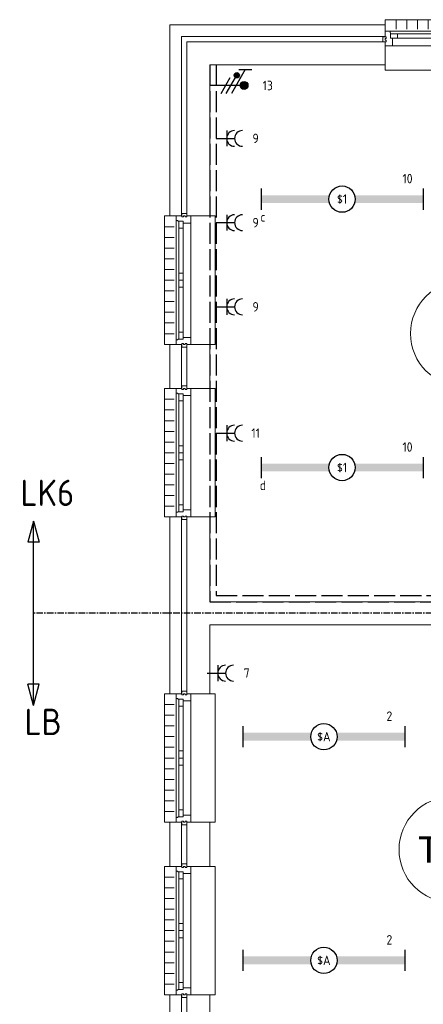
# Model space of a CAD drawing. Extents: x 1776 to 84138, y 13023 to 41651.
# Tile 5 of 21: x 1776 to 5612, y 31269 to 40624. Entities that reach past the tile are written whole.
import ezdxf
from ezdxf.enums import TextEntityAlignment as Align
from ezdxf.xclip import XClip

# ---------------------------------------------------------------- set-up
doc = ezdxf.new("R2010")
doc.units = 0
doc.header["$LTSCALE"] = 50
doc.header["$XCLIPFRAME"] = 0
doc.linetypes.add('CENTER', pattern=[2, 1.25, -0.25, 0.25, -0.25])
doc.linetypes.add('E_GOOT3', pattern=[5, 4, -1])
doc.layers.get('0').update_dxf_attribs({"linetype": 'CONTINUOUS'})
for name, color, linetype in [('EL6131--_WG', 3, 'CONTINUOUS'), ('EL6212--_S', 4, 'CONTINUOUS'), ('EL6222--', 3, 'CONTINUOUS'), ('EL6311--', 3, 'CONTINUOUS'), ('Xref', 8, 'CONTINUOUS'), ('Xref-1e26$0$AL$1A---_ALGEMEEN', 8, 'CONTINUOUS'), ('Xref-1e26$0$AT$1A---_TEKST050', 8, 'CONTINUOUS')]:
    doc.layers.add(name, color=color, linetype=linetype)
doc.styles.add('buro-018', font='Isocp.shx', dxfattribs={"height": 90})
doc.styles.add('buro-035', font='Isocp.shx', dxfattribs={"height": 175})
doc.styles.add('buro-050', font='Isocp.shx', dxfattribs={"height": 250})
doc.styles.add('Xref-1e26$0$MONOTXT', font='MONOTXT')

# ---------------------------------------------------------------- blocks, each defined once
blk = doc.blocks.new('*O103')
at = {"layer": 'Xref-1e26$0$AL$1A---_ALGEMEEN', "color": 0, "linetype": 'Continuous', "lineweight": 0}
for p, q in [((-508.33, 240), (-508.33, 150)), ((-406.66, 240), (-406.66, 150)), ((-305, 240), (-305, 150)), ((-203.33, 240), (-203.33, 150)), ((-101.66, 240), (-101.66, 150)), ((0, 240), (0, 150)), ((101.66, 240), (101.66, 150)), ((203.33, 240), (203.33, 150)), ((305, 240), (305, 150)), ((406.66, 240), (406.66, 150)), ((508.33, 240), (508.33, 150)), ((-565.5, 130), (565.5, 130)), ((-493, 106), (-67, 106)), ((67, 106), (493, 106)), ((-493, 63), (-67, 63)), ((67, 63), (493, 63)), ((-543, -9), (543, -9))]:
    blk.add_line(p, q, dxfattribs=at)
for points in [[(-610, 190), (-610, 240), (610, 240), (610, 190)], [(-610, -190), (-610, -240), (610, -240), (610, -190)]]:
    blk.add_lwpolyline(points, dxfattribs=at)
for points in [[(-610, -9), (-545.15, -9), (-543, -6.86), (-543, 63), (-560, 63), (-560, 114), (-565.5, 114), (-565.5, 127.78), (-567.72, 130), (-610, 130), (-610, 76), (-601, 76), (-601, 60), (-610, 60), (-610, 46), (-601, 46), (-601, 30), (-610, 30)], [(-560, 106), (-493, 106), (-493, 63), (-560, 63)], [(-67, 106), (0, 106), (0, 63), (-67, 63)], [(67, 106), (0, 106), (0, 63), (67, 63)], [(560, 106), (493, 106), (493, 63), (560, 63)], [(610, -9), (545.15, -9), (543, -6.86), (543, 63), (560, 63), (560, 114), (565.5, 114), (565.5, 127.78), (567.72, 130), (610, 130), (610, 76), (601, 76), (601, 60), (610, 60), (610, 46), (601, 46), (601, 30), (610, 30)], [(-635, 30), (-601, 30), (-601, 46), (-610, 46), (-610, 60), (-601, 60), (-601, 76), (-635, 76)], [(635, 30), (601, 30), (601, 46), (610, 46), (610, 60), (601, 60), (601, 76), (635, 76)]]:
    blk.add_lwpolyline(points, close=True, dxfattribs=at)
blk = doc.blocks.new('*O111')
at = {"layer": 'Xref-1e26$0$AL$1A---_ALGEMEEN', "color": 0, "linetype": 'Continuous', "lineweight": 0}
for p, q in [((-130, 565.5), (-130, -565.5)), ((-240, 508.33), (-150, 508.33)), ((-106, 493), (-106, 67)), ((-63, 493), (-63, 67)), ((9, 543), (9, -543)), ((-240, 406.66), (-150, 406.66)), ((-240, 305), (-150, 305)), ((-240, 203.33), (-150, 203.33)), ((-240, 101.66), (-150, 101.66)), ((-240, 0), (-150, 0)), ((-106, -67), (-106, -493)), ((-63, -67), (-63, -493)), ((-240, -101.66), (-150, -101.66)), ((-240, -203.33), (-150, -203.33)), ((-240, -305), (-150, -305)), ((-240, -406.66), (-150, -406.66)), ((-240, -508.33), (-150, -508.33))]:
    blk.add_line(p, q, dxfattribs=at)
for points in [[(-190, 610), (-240, 610), (-240, -610), (-190, -610)], [(190, 610), (240, 610), (240, -610), (190, -610)]]:
    blk.add_lwpolyline(points, dxfattribs=at)
for points in [[(9, 610), (9, 545.15), (6.86, 543), (-63, 543), (-63, 560), (-114, 560), (-114, 565.5), (-127.78, 565.5), (-130, 567.72), (-130, 610), (-76, 610), (-76, 601), (-60, 601), (-60, 610), (-46, 610), (-46, 601), (-30, 601), (-30, 610)], [(-30, 635), (-30, 601), (-46, 601), (-46, 610), (-60, 610), (-60, 601), (-76, 601), (-76, 635)], [(-106, 560), (-106, 493), (-63, 493), (-63, 560)], [(-106, 67), (-106, 0), (-63, 0), (-63, 67)], [(-106, -67), (-106, 0), (-63, 0), (-63, -67)], [(9, -610), (9, -545.15), (6.86, -543), (-63, -543), (-63, -560), (-114, -560), (-114, -565.5), (-127.78, -565.5), (-130, -567.72), (-130, -610), (-76, -610), (-76, -601), (-60, -601), (-60, -610), (-46, -610), (-46, -601), (-30, -601), (-30, -610)], [(-106, -560), (-106, -493), (-63, -493), (-63, -560)], [(-30, -635), (-30, -601), (-46, -601), (-46, -610), (-60, -610), (-60, -601), (-76, -601), (-76, -635)]]:
    blk.add_lwpolyline(points, close=True, dxfattribs=at)
blk = doc.blocks.new('*O112')
at = {"layer": 'Xref-1e26$0$AL$1A---_ALGEMEEN', "color": 0, "linetype": 'Continuous', "lineweight": 0}
for p, q in [((-130, 565.5), (-130, -565.5)), ((-240, 508.33), (-150, 508.33)), ((-106, 493), (-106, 67)), ((-63, 493), (-63, 67)), ((9, 543), (9, -543)), ((-240, 406.66), (-150, 406.66)), ((-240, 305), (-150, 305)), ((-240, 203.33), (-150, 203.33)), ((-240, 101.66), (-150, 101.66)), ((-240, 0), (-150, 0)), ((-106, -67), (-106, -493)), ((-63, -67), (-63, -493)), ((-240, -101.66), (-150, -101.66)), ((-240, -203.33), (-150, -203.33)), ((-240, -305), (-150, -305)), ((-240, -406.66), (-150, -406.66)), ((-240, -508.33), (-150, -508.33))]:
    blk.add_line(p, q, dxfattribs=at)
for points in [[(-190, 610), (-240, 610), (-240, -610), (-190, -610)], [(190, 610), (240, 610), (240, -610), (190, -610)]]:
    blk.add_lwpolyline(points, dxfattribs=at)
for points in [[(9, 610), (9, 545.15), (6.86, 543), (-63, 543), (-63, 560), (-114, 560), (-114, 565.5), (-127.78, 565.5), (-130, 567.72), (-130, 610), (-76, 610), (-76, 601), (-60, 601), (-60, 610), (-46, 610), (-46, 601), (-30, 601), (-30, 610)], [(-30, 635), (-30, 601), (-46, 601), (-46, 610), (-60, 610), (-60, 601), (-76, 601), (-76, 635)], [(-106, 560), (-106, 493), (-63, 493), (-63, 560)], [(-106, 67), (-106, 0), (-63, 0), (-63, 67)], [(-106, -67), (-106, 0), (-63, 0), (-63, -67)], [(9, -610), (9, -545.15), (6.86, -543), (-63, -543), (-63, -560), (-114, -560), (-114, -565.5), (-127.78, -565.5), (-130, -567.72), (-130, -610), (-76, -610), (-76, -601), (-60, -601), (-60, -610), (-46, -610), (-46, -601), (-30, -601), (-30, -610)], [(-106, -560), (-106, -493), (-63, -493), (-63, -560)], [(-30, -635), (-30, -601), (-46, -601), (-46, -610), (-60, -610), (-60, -601), (-76, -601), (-76, -635)]]:
    blk.add_lwpolyline(points, close=True, dxfattribs=at)
blk = doc.blocks.new('*O113')
at = {"layer": 'Xref-1e26$0$AL$1A---_ALGEMEEN', "color": 0, "linetype": 'Continuous', "lineweight": 0}
for p, q in [((-130, 565.5), (-130, -565.5)), ((-240, 508.33), (-150, 508.33)), ((-106, 493), (-106, 67)), ((-63, 493), (-63, 67)), ((9, 543), (9, -543)), ((-240, 406.66), (-150, 406.66)), ((-240, 305), (-150, 305)), ((-240, 203.33), (-150, 203.33)), ((-240, 101.66), (-150, 101.66)), ((-240, 0), (-150, 0)), ((-106, -67), (-106, -493)), ((-63, -67), (-63, -493)), ((-240, -101.66), (-150, -101.66)), ((-240, -203.33), (-150, -203.33)), ((-240, -305), (-150, -305)), ((-240, -406.66), (-150, -406.66)), ((-240, -508.33), (-150, -508.33))]:
    blk.add_line(p, q, dxfattribs=at)
for points in [[(-190, 610), (-240, 610), (-240, -610), (-190, -610)], [(190, 610), (240, 610), (240, -610), (190, -610)]]:
    blk.add_lwpolyline(points, dxfattribs=at)
for points in [[(9, 610), (9, 545.15), (6.86, 543), (-63, 543), (-63, 560), (-114, 560), (-114, 565.5), (-127.78, 565.5), (-130, 567.72), (-130, 610), (-76, 610), (-76, 601), (-60, 601), (-60, 610), (-46, 610), (-46, 601), (-30, 601), (-30, 610)], [(-30, 635), (-30, 601), (-46, 601), (-46, 610), (-60, 610), (-60, 601), (-76, 601), (-76, 635)], [(-106, 560), (-106, 493), (-63, 493), (-63, 560)], [(-106, 67), (-106, 0), (-63, 0), (-63, 67)], [(-106, -67), (-106, 0), (-63, 0), (-63, -67)], [(9, -610), (9, -545.15), (6.86, -543), (-63, -543), (-63, -560), (-114, -560), (-114, -565.5), (-127.78, -565.5), (-130, -567.72), (-130, -610), (-76, -610), (-76, -601), (-60, -601), (-60, -610), (-46, -610), (-46, -601), (-30, -601), (-30, -610)], [(-106, -560), (-106, -493), (-63, -493), (-63, -560)], [(-30, -635), (-30, -601), (-46, -601), (-46, -610), (-60, -610), (-60, -601), (-76, -601), (-76, -635)]]:
    blk.add_lwpolyline(points, close=True, dxfattribs=at)
blk = doc.blocks.new('*O114')
at = {"layer": 'Xref-1e26$0$AL$1A---_ALGEMEEN', "color": 0, "linetype": 'Continuous', "lineweight": 0}
for p, q in [((-130, 565.5), (-130, -565.5)), ((-240, 508.33), (-150, 508.33)), ((-106, 493), (-106, 67)), ((-63, 493), (-63, 67)), ((9, 543), (9, -543)), ((-240, 406.66), (-150, 406.66)), ((-240, 305), (-150, 305)), ((-240, 203.33), (-150, 203.33)), ((-240, 101.66), (-150, 101.66)), ((-240, 0), (-150, 0)), ((-106, -67), (-106, -493)), ((-63, -67), (-63, -493)), ((-240, -101.66), (-150, -101.66)), ((-240, -203.33), (-150, -203.33)), ((-240, -305), (-150, -305)), ((-240, -406.66), (-150, -406.66)), ((-240, -508.33), (-150, -508.33))]:
    blk.add_line(p, q, dxfattribs=at)
for points in [[(-190, 610), (-240, 610), (-240, -610), (-190, -610)], [(190, 610), (240, 610), (240, -610), (190, -610)]]:
    blk.add_lwpolyline(points, dxfattribs=at)
for points in [[(9, 610), (9, 545.15), (6.86, 543), (-63, 543), (-63, 560), (-114, 560), (-114, 565.5), (-127.78, 565.5), (-130, 567.72), (-130, 610), (-76, 610), (-76, 601), (-60, 601), (-60, 610), (-46, 610), (-46, 601), (-30, 601), (-30, 610)], [(-30, 635), (-30, 601), (-46, 601), (-46, 610), (-60, 610), (-60, 601), (-76, 601), (-76, 635)], [(-106, 560), (-106, 493), (-63, 493), (-63, 560)], [(-106, 67), (-106, 0), (-63, 0), (-63, 67)], [(-106, -67), (-106, 0), (-63, 0), (-63, -67)], [(9, -610), (9, -545.15), (6.86, -543), (-63, -543), (-63, -560), (-114, -560), (-114, -565.5), (-127.78, -565.5), (-130, -567.72), (-130, -610), (-76, -610), (-76, -601), (-60, -601), (-60, -610), (-46, -610), (-46, -601), (-30, -601), (-30, -610)], [(-106, -560), (-106, -493), (-63, -493), (-63, -560)], [(-30, -635), (-30, -601), (-46, -601), (-46, -610), (-60, -610), (-60, -601), (-76, -601), (-76, -635)]]:
    blk.add_lwpolyline(points, close=True, dxfattribs=at)
blk = doc.blocks.new('Xref-1e26')
at = {"layer": 'Xref-1e26$0$AL$1A---_ALGEMEEN', "linetype": 'Continuous', "lineweight": 0}
for points in [[(79242.42, 69741.73), (81289.92, 69741.73), (81289.92, 69631.73), (79352.42, 69631.73), (79352.42, 67926.73), (79242.42, 67926.73)], [(79402.42, 69581.73), (81289.92, 69581.73), (81289.92, 69361.73), (79622.42, 69361.73), (79622.42, 67926.73), (79402.42, 67926.73)], [(79352.42, 66286.73), (79242.42, 66286.73), (79242.42, 66706.73), (79352.42, 66706.73)], [(79402.42, 66286.73), (79622.42, 66286.73), (79622.42, 66706.73), (79402.42, 66706.73)], [(79242.42, 63386.73), (79352.42, 63386.73), (79352.42, 65066.73), (79242.42, 65066.73)], [(79402.42, 65066.73), (79622.42, 65066.73), (79622.42, 64261.73), (83057.42, 64261.73), (83057.42, 64041.73), (79622.42, 64041.73), (79622.42, 63386.73), (79402.42, 63386.73)], [(79352.42, 61746.73), (79242.42, 61746.73), (79242.42, 62166.73), (79352.42, 62166.73)], [(79402.42, 61746.73), (79622.42, 61746.73), (79622.42, 62166.73), (79402.42, 62166.73)], [(79402.42, 60526.73), (79622.42, 60526.73), (79622.42, 59791.73), (86217.42, 59791.73), (86217.42, 60876.73), (86437.42, 60876.73), (86437.42, 58456.73), (86217.42, 58456.73), (86217.42, 59571.73), (79622.42, 59571.73), (79622.42, 58846.73), (79402.42, 58846.73)], [(79352.42, 58846.73), (79242.42, 58846.73), (79242.42, 60526.73), (79352.42, 60526.73)]]:
    blk.add_lwpolyline(points, close=True, dxfattribs=at)
for centre in [(82029.91836, 66809.23394), (81919.91525, 61906.73492)]:
    blk.add_circle(centre, 500, dxfattribs=at)
for name, p in [('*O103', (81899.92, 69551.73)), ('*O112', (79432.42, 67316.73)), ('*O111', (79432.42, 65676.73)), ('*O114', (79432.42, 62776.73)), ('*O113', (79432.42, 61136.73))]:
    blk.add_blockref(name, p, dxfattribs=at)
at = {"layer": 'Xref-1e26$0$AT$1A---_TEKST050', "linetype": 'Continuous', "lineweight": 0, "style": 'Xref-1e26$0$MONOTXT'}
blk.add_text('T30', height=250.00002, dxfattribs=at).set_placement((81919.9, 61906.74), align=Align.MIDDLE)
blk = doc.blocks.new('E00160')
at = {"color": 0, "linetype": 'Continuous'}
for p, q in [((-17.5, 0), (-13.5, 1.07)), ((-17.5, 0), (17.5, 0)), ((-17.5, 0), (-13.5, -1.07)), ((-13.5, -1.07), (-13.5, 1.07)), ((17.5, 0), (13.5, 1.07)), ((13.5, -1.07), (13.5, 1.07)), ((17.5, 0), (13.5, -1.07))]:
    blk.add_line(p, q, dxfattribs=at)
at = {"color": 0, "linetype": 'Continuous', "style": 'buro-035'}
for tag, p in [('E_TEXT2', (-22.5, 0)), ('E_TEXT1', (22.5, 0))]:
    blk.add_attdef(tag, text='', height=3.5, dxfattribs=at).set_placement(p, align=Align.MIDDLE)
blk = doc.blocks.new('1115B61540')
at = {"color": 0}
for p, q in [((-15.4, 2), (-15.4, -2)), ((15.4, 2), (15.4, -2))]:
    blk.add_line(p, q, dxfattribs=at)
at = {"color": 0, "linetype": 'Continuous'}
blk.add_circle((0, 0), 2.5, dxfattribs=at)
at = {"color": 0}
for points in [[(-2.5, 0.75), (-15.4, 0.75), (-2.5, -0.75), (-15.4, -0.75)], [(2.5, 0.75), (15.4, 0.75), (2.5, -0.75), (15.4, -0.75)]]:
    blk.add_solid(points, dxfattribs=at)
at = {"color": 0, "linetype": 'Continuous', "style": 'buro-018'}
for tag, p in [('E_GKAST', (0, 8)), ('E_GROEP', (0, 5)), ('E_SGROEP', (4.5, 5)), ('E_ARMCODE', (0, 0)), ('E_SLET', (4.5, -3))]:
    blk.add_attdef(tag, text='', height=1.8, dxfattribs=at).set_placement(p, align=Align.MIDDLE)
blk = doc.blocks.new('111304A')
at = {"color": 0, "linetype": 'Continuous'}
for p, q in [((0, 1), (0, 4.5)), ((-1.5, 3), (1.5, 3))]:
    blk.add_line(p, q, dxfattribs=at)
for centre in [(0, 6), (0, 4.5)]:
    blk.add_arc(centre, 1.5, 180, 0, dxfattribs=at)
at = {"color": 0, "linetype": 'Continuous', "style": 'buro-018'}
for tag, p in [('E_GKAST', (0, 11.5)), ('E_GROEP', (0, 8.5)), ('E_SGROEP', (4.5, 8.5))]:
    blk.add_attdef(tag, text='', height=1.8, dxfattribs=at).set_placement(p, align=Align.MIDDLE)
at = {"color": 0, "linetype": 'Continuous', "style": 'buro-018', "flags": 1}
for tag, p in [('E_VERMCODE', (13, 8.5)), ('E_MATCODE', (0, 0))]:
    blk.add_attdef(tag, text='', height=1.8, dxfattribs=at).set_placement(p, align=Align.MIDDLE)
blk = doc.blocks.new('E00078')
at = {"color": 0, "linetype": 'Continuous'}
for p, q in [((-3, 6.48), (-3, 8.98)), ((-3, 7.73), (1.5, 5.13)), ((0, 7.5), (0, 1)), ((1.5, 4.13), (-1.5, 5.87)), ((1.5, 3.13), (-1.5, 4.87))]:
    blk.add_line(p, q, dxfattribs=at)
at = {"color": 0, "const_width": 0.75}
blk.add_lwpolyline([(-0.38, 7.5, 1), (0.38, 7.5, 1)], format="xyb", close=True, dxfattribs=at)
at = {"color": 0, "linetype": 'Continuous', "const_width": 0.5}
blk.add_lwpolyline([(-2.18, 6.12, 1), (-1.68, 6.12, 1)], format="xyb", close=True, dxfattribs=at)
at = {"color": 0, "linetype": 'Continuous'}
for centre, radius in [((0, 7.5), 0.75), ((-1.93, 6.12), 0.5)]:
    blk.add_circle(centre, radius, dxfattribs=at)
at = {"color": 0, "linetype": 'Continuous', "style": 'buro-018'}
for tag, p in [('E_GKAST', (0, 14)), ('E_GROEP', (0, 11)), ('E_SGROEP', (4.5, 11))]:
    blk.add_attdef(tag, text='', height=1.8, dxfattribs=at).set_placement(p, align=Align.MIDDLE)
at = {"color": 0, "linetype": 'Continuous', "style": 'buro-018', "flags": 1}
for tag, p in [('E_VERMCODE', (13, 11)), ('E_MATCODE', (0, 0))]:
    blk.add_attdef(tag, text='', height=1.8, dxfattribs=at).set_placement(p, align=Align.MIDDLE)

msp = doc.modelspace()

# ---------------------------------------------------------------- linework, layer by layer
at = {"layer": 'EL6131--_WG', "linetype": 'E_GOOT3'}
for p, q in [((3583.4, 40193.8, 2500), (3583.4, 35093.8, 2500)), ((3643.4, 40193.8, 2500), (3643.4, 35153.8, 2500)), ((3583.4, 35093.8, 2500), (7018.4, 35093.8, 2500)), ((3643.4, 35153.8, 2500), (7018.4, 35153.8, 2500))]:
    msp.add_line(p, q, dxfattribs=at)
at = {"layer": 'EL6212--_S', "linetype": 'CENTER'}
msp.add_line((13297.3, 34984.1), (1906.5, 34984.1), dxfattribs=at)

# ---------------------------------------------------------------- block references
at = {"layer": 'EL6212--_S'}
ref = msp.add_blockref('E00160', (1906.5, 34984.1), dxfattribs=dict(at, xscale=50, yscale=50, zscale=50, rotation=90))
ref.add_attrib('E_TEXT1', 'LB', dxfattribs={"layer": '0', "color": 0, "linetype": 'Continuous', "height": 250, "style": 'buro-050'}).set_placement((1999.6, 33952.2), align=Align.MIDDLE)
ref.add_attrib('E_TEXT2', 'LK6', dxfattribs={"layer": '0', "color": 0, "linetype": 'Continuous', "height": 250, "style": 'buro-050'}).set_placement((2039.4, 36128.9), align=Align.MIDDLE)
at = {"layer": 'EL6222--'}
ref = msp.add_blockref('E00078', (3533.4, 39999), dxfattribs=dict(at, xscale=50, yscale=50, zscale=50, rotation=270))
ref.add_attrib('E_GROEP', '13', dxfattribs={"layer": '0', "color": 1, "linetype": 'Continuous', "height": 90, "style": 'buro-018'}).set_placement((4133.4, 39999), align=Align.MIDDLE)
ref = msp.add_blockref('111304A', (3593.4, 39495.7, 2500), dxfattribs=dict(at, xscale=50, yscale=50, zscale=50, rotation=270))
ref.add_attrib('E_GROEP', '9', dxfattribs={"layer": '0', "color": 1, "linetype": 'Continuous', "height": 90, "style": 'buro-018'}).set_placement((4018.4, 39495.7, 2500), align=Align.MIDDLE)
ref = msp.add_blockref('111304A', (3593.4, 38695.7, 2500), dxfattribs=dict(at, xscale=50, yscale=50, zscale=50, rotation=270))
ref.add_attrib('E_GROEP', '9', dxfattribs={"layer": '0', "color": 1, "linetype": 'Continuous', "height": 90, "style": 'buro-018'}).set_placement((4018.4, 38695.7, 2500), align=Align.MIDDLE)
ref = msp.add_blockref('111304A', (3593.4, 37895.7, 2500), dxfattribs=dict(at, xscale=50, yscale=50, zscale=50, rotation=270))
ref.add_attrib('E_GROEP', '9', dxfattribs={"layer": '0', "color": 1, "linetype": 'Continuous', "height": 90, "style": 'buro-018'}).set_placement((4018.4, 37895.7, 2500), align=Align.MIDDLE)
ref = msp.add_blockref('111304A', (3593.4, 36695.7, 2500), dxfattribs=dict(at, xscale=50, yscale=50, zscale=50, rotation=270))
ref.add_attrib('E_GROEP', '11', dxfattribs={"layer": '0', "color": 1, "linetype": 'Continuous', "height": 90, "style": 'buro-018'}).set_placement((4018.4, 36695.7, 2500), align=Align.MIDDLE)
ref = msp.add_blockref('111304A', (3508.4, 34415.6), dxfattribs=dict(at, xscale=50, yscale=50, zscale=50, rotation=270))
ref.add_attrib('E_GROEP', '7', dxfattribs={"layer": '0', "color": 1, "linetype": 'Continuous', "height": 90, "style": 'buro-018'}).set_placement((3933.4, 34415.6), align=Align.MIDDLE)
at = {"layer": 'EL6311--'}
ref = msp.add_blockref('1115B61540', (4839.7, 38918.8), dxfattribs=dict(at, xscale=50, yscale=50, zscale=50))
ref.add_attrib('E_ARMCODE', '$1', dxfattribs={"layer": '0', "color": 1, "linetype": 'Continuous', "height": 90, "style": 'buro-018'}).set_placement((4839.7, 38918.8), align=Align.MIDDLE)
ref.add_attrib('E_SLET', 'c', dxfattribs={"layer": '0', "color": 1, "linetype": 'Continuous', "height": 90, "style": 'buro-018'}).set_placement((4087.6, 38749.3), align=Align.MIDDLE)
ref.add_attrib('E_GROEP', '10', dxfattribs={"layer": '0', "color": 1, "linetype": 'Continuous', "height": 90, "style": 'buro-018'}).set_placement((5461.7, 39113.8), align=Align.MIDDLE)
ref = msp.add_blockref('1115B61540', (4839.7, 36368.8), dxfattribs=dict(at, xscale=50, yscale=50, zscale=50))
ref.add_attrib('E_ARMCODE', '$1', dxfattribs={"layer": '0', "color": 1, "linetype": 'Continuous', "height": 90, "style": 'buro-018'}).set_placement((4839.7, 36368.8), align=Align.MIDDLE)
ref.add_attrib('E_SLET', 'd', dxfattribs={"layer": '0', "color": 1, "linetype": 'Continuous', "height": 90, "style": 'buro-018'}).set_placement((4087.6, 36199.3), align=Align.MIDDLE)
ref.add_attrib('E_GROEP', '10', dxfattribs={"layer": '0', "color": 1, "linetype": 'Continuous', "height": 90, "style": 'buro-018'}).set_placement((5461.7, 36563.8), align=Align.MIDDLE)
ref = msp.add_blockref('1115B61540', (4667.2, 33811.3), dxfattribs=dict(at, xscale=50, yscale=50, zscale=50))
ref.add_attrib('E_ARMCODE', '$A', dxfattribs={"layer": '0', "color": 1, "linetype": 'Continuous', "height": 90, "style": 'buro-018'}).set_placement((4667.2, 33811.3), align=Align.MIDDLE)
ref.add_attrib('E_GROEP', '2', dxfattribs={"layer": '0', "color": 1, "linetype": 'Continuous', "height": 90, "style": 'buro-018'}).set_placement((5289.2, 34006.3), align=Align.MIDDLE)
ref = msp.add_blockref('1115B61540', (4667.2, 31686.3), dxfattribs=dict(at, xscale=50, yscale=50, zscale=50))
ref.add_attrib('E_ARMCODE', '$A', dxfattribs={"layer": '0', "color": 1, "linetype": 'Continuous', "height": 90, "style": 'buro-018'}).set_placement((4667.2, 31686.3), align=Align.MIDDLE)
ref.add_attrib('E_GROEP', '2', dxfattribs={"layer": '0', "color": 1, "linetype": 'Continuous', "height": 90, "style": 'buro-018'}).set_placement((5289.2, 31881.3), align=Align.MIDDLE)
at = {"layer": 'Xref', "color": 8}
ref = msp.add_blockref('Xref-1e26', (-76039, -29167.9), dxfattribs=at)
XClip(ref).set_block_clipping_path([(78159.3219657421, 42190.8042191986), (160177.2440203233, 70818.631955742)])

doc.saveas('drawing.dxf')
